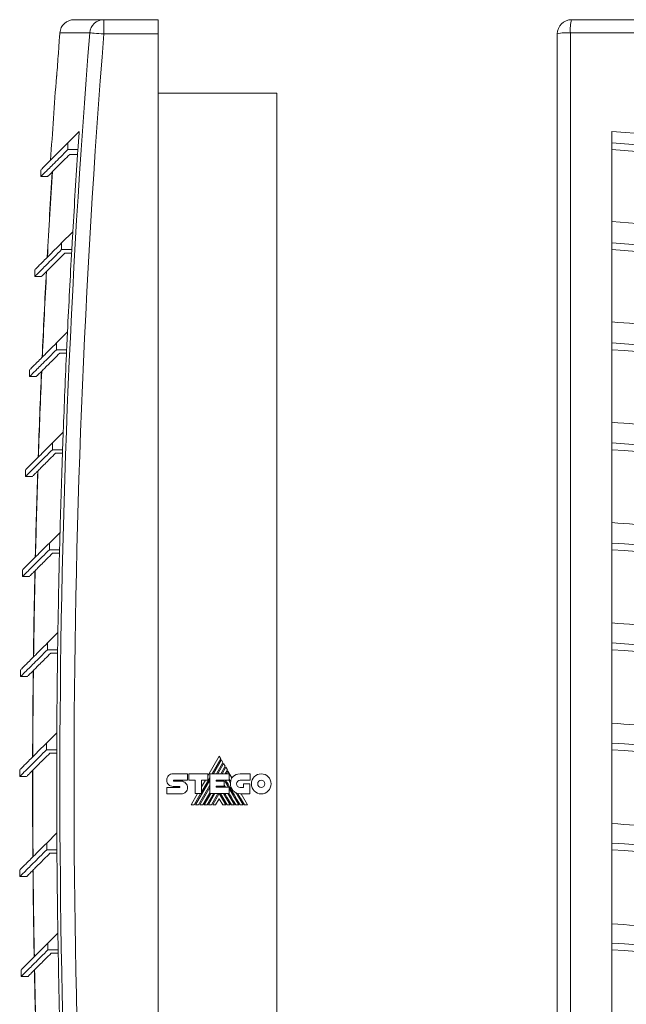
# Model space of a CAD drawing. Header units: millimetres. Extents: x -129 to 475, y -91 to 326.
# Tile 2 of 4: x -55 to 73, y 118 to 326. Entities that reach past the tile are written whole.
import ezdxf

# ---------------------------------------------------------------- set-up
doc = ezdxf.new("R2010")
doc.units = ezdxf.units.MM
doc.linetypes.add('PHANTOM', pattern=[12.7, 6.35, -1.27, 1.27, -1.27, 1.27, -1.27])
doc.layers.add('___VS___', color=7, linetype='Continuous', lineweight=15)

msp = doc.modelspace()

# ---------------------------------------------------------------- linework, layer by layer
at = {"color": 7, "linetype": 'Continuous', "lineweight": 15}
for p, q in [((-43.15, 325.53), (-36.87, 325.53)), ((-36.87, 325.53), (-36.87, 322.53)), ((-36.87, 325.53), (-25.41, 325.53)), ((-25.41, 325.53), (-25.41, 322.53)), ((61.65, 325.53), (377.65, 325.53)), ((-25.41, 322.53), (-36.87, 322.53)), ((-25.41, 6.53), (-25.41, 322.53)), ((58.65, 6.53), (58.65, 322.53)), ((377.88, 322.76), (61.41, 322.76)), ((61.41, 322.76), (61.41, 6.29)), ((-46.82, 313.53), (-46.82, 313.53)), ((-0.41, 310.03), (-25.41, 310.03)), ((-0.41, 310.03), (-0.41, 19.03)), ((-42.07, 301.96), (-44.48, 299.55)), ((70.15, 301.96), (70.15, 299.55)), ((-44.48, 299.55), (-44.48, 298.14)), ((70.15, 299.55), (70.15, 298.14)), ((-44.48, 298.14), (-42.33, 298.14)), ((-44.07, 297.12), (-42.4, 297.12)), ((70.15, 298.14), (70.15, 280.84)), ((-50.14, 293.89), (-50.14, 292.48)), ((-50.14, 292.48), (-48.63, 292.48)), ((-43.42, 280.84), (-45.78, 278.48)), ((70.15, 280.84), (70.15, 278.48)), ((-45.78, 278.48), (-45.78, 277.06)), ((70.15, 278.48), (70.15, 277.06)), ((-45.78, 277.06), (-43.63, 277.06)), ((-45.1, 276.33), (-43.67, 276.33)), ((70.15, 277.06), (70.15, 259.72)), ((-51.44, 272.81), (-51.44, 271.4)), ((-51.44, 271.4), (-50.01, 271.4)), ((-44.54, 259.72), (-46.86, 257.4)), ((70.15, 259.72), (70.15, 257.4)), ((-46.86, 257.4), (-46.86, 255.98)), ((70.15, 257.4), (70.15, 255.98)), ((-46.86, 255.98), (-44.71, 255.98)), ((-46.18, 255.25), (-44.75, 255.25)), ((70.15, 255.98), (70.15, 238.6)), ((-52.52, 251.74), (-52.52, 250.32)), ((-52.52, 250.32), (-51.09, 250.32)), ((-45.43, 238.6), (-47.71, 236.32)), ((70.15, 238.6), (70.15, 236.32)), ((-47.71, 236.32), (-47.71, 234.91)), ((-47.71, 234.91), (-45.57, 234.91)), ((70.15, 236.32), (70.15, 234.91)), ((70.15, 234.91), (70.15, 217.48)), ((-47.03, 234.17), (-45.59, 234.17)), ((-53.37, 230.66), (-53.37, 229.25)), ((-53.37, 229.25), (-51.94, 229.25)), ((-46.11, 217.48), (-48.35, 215.24)), ((70.15, 217.48), (70.15, 215.24)), ((-48.35, 215.24), (-48.35, 213.83)), ((-48.35, 213.83), (-46.2, 213.83)), ((70.15, 215.24), (70.15, 213.83)), ((70.15, 213.83), (70.15, 196.37)), ((-47.66, 213.1), (-46.22, 213.1)), ((-54.01, 209.58), (-54.01, 208.17)), ((-54.01, 208.17), (-52.58, 208.17)), ((-46.56, 196.37), (-48.75, 194.17)), ((70.15, 196.37), (70.15, 194.17)), ((-48.75, 194.17), (-48.75, 192.75)), ((70.15, 194.17), (70.15, 192.75)), ((-48.75, 192.75), (-46.61, 192.75)), ((-48.07, 192.02), (-46.62, 192.02)), ((70.15, 192.75), (70.15, 175.25)), ((-54.42, 188.51), (-54.42, 187.09)), ((-54.42, 187.09), (-52.99, 187.09)), ((-46.78, 175.25), (-48.94, 173.09)), ((70.15, 175.25), (70.15, 173.09)), ((-48.94, 173.09), (-48.94, 171.68)), ((70.15, 173.09), (70.15, 171.68)), ((-48.94, 171.68), (-46.8, 171.68)), ((-48.26, 170.94), (-46.8, 170.94)), ((-12.56, 170.34), (-14.96, 166.18)), ((-12.24, 169.79), (-12.56, 170.34)), ((70.15, 171.68), (70.15, 154.13)), ((-14.08, 166.6), (-12.24, 169.79)), ((-12.09, 169.54), (-13.79, 166.6)), ((-13.17, 166.6), (-11.78, 169)), ((-11.64, 168.76), (-12.89, 166.6)), ((-12.26, 166.6), (-11.32, 168.21)), ((-11.78, 169), (-12.09, 169.54)), ((-11.32, 168.21), (-11.64, 168.76)), ((-54.6, 167.43), (-54.6, 166.02)), ((-54.6, 166.02), (-53.17, 166.02)), ((-22.29, 166.61), (-19.27, 166.61)), ((-19.27, 166.61), (-19.27, 165.26)), ((-18.97, 165.26), (-18.97, 166.61)), ((-18.97, 166.61), (-14.96, 166.61)), ((-14.96, 166.61), (-14.96, 165.28)), ((-14.55, 162.44), (-14.55, 166.6)), ((-14.55, 166.6), (-10.46, 166.6)), ((-11.18, 167.97), (-11.97, 166.6)), ((-11.34, 166.6), (-10.86, 167.41)), ((-10.86, 167.41), (-11.18, 167.97)), ((-10.73, 167.17), (-11.06, 166.6)), ((-9.89, 165.72), (-10.73, 167.17)), ((-10.46, 166.6), (-10.46, 165.25)), ((-8.17, 166.58), (-6.07, 166.58)), ((-6.07, 166.58), (-6.07, 165.24)), ((-20.96, 163.94), (-22.29, 163.94)), ((-22.12, 165.26), (-19.27, 165.26)), ((-22.11, 165.05), (-20.58, 165.05)), ((-17.67, 165.26), (-18.97, 165.26)), ((-17.67, 162.44), (-17.67, 165.26)), ((-17.58, 160.04), (-14.55, 165.28)), ((-16.95, 160.04), (-14.55, 164.2)), ((-16.3, 162.75), (-14.55, 165.77)), ((-14.96, 165.28), (-16.3, 165.28)), ((-16.3, 162.44), (-16.3, 165.28)), ((-15.48, 165.28), (-16.3, 163.86)), ((-13.19, 165.25), (-10.46, 165.25)), ((-13.19, 165.25), (-13.19, 165.03)), ((-13.19, 165.03), (-11.56, 165.03)), ((-13.19, 164.02), (-11.56, 164.02)), ((-13.19, 164.02), (-13.19, 163.81)), ((-12.95, 163.81), (-12.83, 164.02)), ((-12.88, 165.03), (-12.75, 165.25)), ((-12.67, 163.81), (-12.55, 164.02)), ((-12.24, 165.03), (-12.11, 165.25)), ((-11.96, 165.03), (-11.84, 165.25)), ((-11.68, 164.02), (-11.56, 163.81)), ((-11.56, 165.03), (-11.56, 164.02)), ((-11.34, 165.01), (-11.2, 165.25)), ((-11.34, 165.01), (-10.64, 163.81)), ((-10.57, 165.25), (-10.21, 164.64)), ((-6.07, 165.24), (-8.17, 165.24)), ((-7.44, 163.72), (-7.44, 164.52)), ((-7.44, 164.52), (-6.11, 164.52)), ((-6.11, 164.52), (-6.11, 162.38)), ((-23.62, 163.72), (-20.96, 163.72)), ((-20.58, 162.39), (-23.62, 162.39)), ((-17.12, 162.44), (-18.51, 160.04)), ((-17.86, 160.04), (-16.48, 162.44)), ((-17.67, 162.44), (-16.3, 162.44)), ((-16.66, 160.04), (-14.55, 163.7)), ((-16.04, 160.04), (-14.55, 162.62)), ((-15.76, 160.04), (-14.37, 162.44)), ((-15.13, 160.04), (-13.74, 162.44)), ((-14.85, 160.04), (-13.46, 162.44)), ((-14.55, 162.44), (-10.48, 162.44)), ((-14.22, 160.04), (-12.83, 162.44)), ((-13.94, 160.04), (-12.56, 162.42)), ((-13.19, 163.81), (-10.48, 163.81)), ((-11.19, 160.04), (-12.56, 162.42)), ((-10.9, 160.04), (-12.3, 162.44)), ((-11.67, 162.44), (-10.28, 160.04)), ((-10.76, 162.44), (-9.38, 160.04)), ((-10.48, 162.44), (-10.48, 163.81)), ((-10.48, 163.53), (-8.46, 160.04)), ((-9.01, 162.57), (-7.55, 160.04)), ((-8.17, 163.72), (-7.44, 163.72)), ((-6.11, 162.38), (-8.16, 162.38)), ((-6.61, 160.04), (-7.96, 162.38)), ((-12.56, 161.33), (-13.32, 160.04)), ((-12.56, 161.33), (-11.81, 160.04)), ((-46.78, 154.13), (-48.9, 152.01)), ((70.15, 154.13), (70.15, 152.01)), ((-48.9, 152.01), (-48.9, 150.6)), ((70.15, 152.01), (70.15, 150.6)), ((-48.9, 150.6), (-46.76, 150.6)), ((-48.22, 149.87), (-46.76, 149.87)), ((70.15, 150.6), (70.15, 133.02)), ((-54.57, 146.35), (-54.57, 144.94)), ((-54.57, 144.94), (-53.14, 144.94)), ((-46.56, 133.02), (-48.65, 130.94)), ((70.15, 133.02), (70.15, 130.94)), ((-48.65, 130.94), (-48.65, 129.52)), ((70.15, 130.94), (70.15, 129.52)), ((-48.65, 129.52), (-46.5, 129.52)), ((-47.97, 128.79), (-46.49, 128.79)), ((70.15, 129.52), (70.15, 111.91)), ((-54.31, 125.28), (-54.31, 123.86)), ((-54.31, 123.86), (-52.88, 123.86))]:
    msp.add_line(p, q, dxfattribs=at)
at = {"color": 8, "linetype": 'Continuous', "lineweight": 15}
for p, q in [((-39.85, 322.76), (-46.14, 322.76)), ((-46.37, 319.85), (-46.34, 319.85)), ((-46.34, 319.85), (-46.34, 319.83)), ((-46.82, 313.54), (-46.82, 313.51))]:
    msp.add_line(p, q, dxfattribs=at)
at = {"color": 7, "linetype": 'Continuous', "lineweight": 15, "flags": 128}
for points in [[(-36.87, 322.53), (-37.42, 322.57), (-37.96, 322.61), (-38.45, 322.65), (-38.9, 322.69), (-39.27, 322.72), (-39.56, 322.74), (-39.75, 322.75), (-39.85, 322.76)], [(369.15, 301.96), (346.22, 300.25), (323.26, 298.83), (300.27, 297.69), (277.25, 296.84), (254.22, 296.27), (231.17, 295.98), (208.12, 295.98), (185.08, 296.27), (162.04, 296.84), (139.02, 297.69), (116.03, 298.83), (93.07, 300.25), (70.15, 301.96)], [(84.15, 281.91), (82.39, 282.03), (80.64, 282.16), (78.89, 282.29), (77.14, 282.43), (75.39, 282.56), (73.64, 282.7), (71.89, 282.83), (70.15, 282.97)], [(80.15, 261.07), (78.9, 261.16), (77.65, 261.25), (76.39, 261.35), (75.14, 261.44), (73.89, 261.54), (72.65, 261.63), (71.4, 261.73), (70.15, 261.83)], [(80.15, 239.93), (78.9, 240.02), (77.65, 240.11), (76.39, 240.21), (75.14, 240.3), (73.89, 240.4), (72.65, 240.49), (71.4, 240.59), (70.15, 240.69)], [(80.15, 218.8), (78.9, 218.89), (77.65, 218.98), (76.39, 219.07), (75.14, 219.17), (73.89, 219.26), (72.65, 219.35), (71.4, 219.45), (70.15, 219.54)], [(80.15, 197.67), (78.9, 197.76), (77.65, 197.85), (76.39, 197.94), (75.14, 198.03), (73.89, 198.12), (72.65, 198.22), (71.4, 198.31), (70.15, 198.41)], [(80.15, 176.54), (78.9, 176.63), (77.65, 176.72), (76.39, 176.81), (75.14, 176.9), (73.89, 176.99), (72.65, 177.08), (71.4, 177.17), (70.15, 177.27)], [(-7.24, 160.04), (-7.67, 160.77), (-8.06, 161.46), (-8.36, 161.96), (-8.63, 162.43)], [(80.15, 155.41), (78.9, 155.5), (77.65, 155.58), (76.39, 155.67), (75.14, 155.76), (73.89, 155.85), (72.65, 155.95), (71.4, 156.04), (70.15, 156.13)], [(80.15, 134.28), (78.9, 134.37), (77.65, 134.46), (76.39, 134.54), (75.14, 134.63), (73.89, 134.72), (72.65, 134.81), (71.4, 134.9), (70.15, 135)]]:
    msp.add_lwpolyline(points, dxfattribs=at)
at = {"color": 8, "linetype": 'Continuous', "lineweight": 15, "flags": 128}
msp.add_lwpolyline([(-46.82, 313.51), (-46.83, 313.51), (-46.84, 313.51), (-46.85, 313.51), (-46.85, 313.51)], dxfattribs=at)
at = {"color": 7, "linetype": 'Continuous', "lineweight": 15}
for centre, radius, start, end in [((-43.15, 322.53), 3, 90, 175.4621), ((-36.86, 322.53), 2.99, 90.0811, 175.5615), ((61.65, 322.53), 3, 90, 180), ((70.04, 323.41), 8.66, 165.8776, 184.3013), ((1947.59, 164.53), 2000, 175.46209, 175.54583), ((1947.59, 164.53), 1993.73, 175.44779, 184.55221), ((1947.59, 164.53), 1990.74, 175.44779, 184.55221), ((60.76, 314.13), 8.66, 85.6987, 104.1224), ((1947.59, 164.53), 1999.97, 175.56875, 175.70484), ((1947.59, 164.53), 2000, 175.72806, 176.23238), ((-46.55, 313.48), 0.3, 152.4381, 175.7281), ((1947.59, 164.53), 1994.4, 176.04864, 176.15866), ((1947.59, 164.53), 1994.4, 176.15866, 176.65663), ((1947.59, 164.53), 1999.48, 176.30236, 176.81993), ((1947.59, 164.53), 1999.44, 176.30085, 176.81844), ((1947.59, 164.53), 1994.4, 176.65663, 176.76532), ((1947.59, 164.53), 1994.4, 176.76532, 177.26422), ((1947.59, 164.53), 1999.48, 176.90581, 177.42408), ((1947.59, 164.53), 1999.44, 176.90432, 177.42262), ((1947.59, 164.53), 1994.4, 177.26422, 177.37162), ((1947.59, 164.53), 1994.4, 177.37162, 177.87147), ((1947.59, 164.53), 1999.48, 177.50897, 178.02797), ((1947.59, 164.53), 1999.44, 177.50751, 178.02655), ((1947.59, 164.53), 1994.4, 177.87147, 177.97763), ((1947.59, 164.53), 1994.4, 177.97763, 178.47845), ((1947.59, 164.53), 1999.48, 178.1119, 178.63168), ((1947.59, 164.53), 1999.44, 178.11047, 178.63028), ((1947.59, 164.53), 1994.4, 178.47845, 178.58341), ((1947.59, 164.53), 1994.4, 178.58341, 179.08523), ((1947.59, 164.53), 1999.48, 178.71467, 179.23526), ((1947.59, 164.53), 1999.44, 178.71328, 179.23389), ((1947.59, 164.53), 1994.4, 179.08523, 179.18903), ((1947.59, 164.53), 1994.4, 179.18903, 179.69189), ((1947.59, 164.53), 1999.48, 179.31735, 179.83878), ((1947.59, 164.53), 1999.44, 179.31599, 179.83744), ((1947.59, 164.53), 1994.4, 179.69189, 179.79456), ((1947.59, 164.53), 1994.4, 179.79456, 180.29849), ((1947.59, 164.53), 1999.48, 179.92, 180.44231), ((1947.59, 164.53), 1999.44, 179.91866, 180.441), ((-8.16, 164.44), 2.06, 174.6401, 270), ((-7.92, 164.54), 2.29, 149.0381, 166.8386), ((1947.59, 164.53), 1994.4, 180.29849, 180.40006), ((1947.59, 164.53), 1994.4, 180.40006, 180.9051), ((1947.59, 164.53), 1999.48, 180.52269, 181.04592), ((1947.59, 164.53), 1999.44, 180.52138, 181.04463), ((1947.59, 164.53), 1994.4, 180.9051, 181.00562), ((1947.59, 164.53), 1994.4, 181.00562, 181.51179), ((1947.59, 164.53), 1999.48, 181.12547, 181.64966), ((1947.59, 164.53), 1999.44, 181.12419, 181.6484)]:
    msp.add_arc(centre, radius, start, end, dxfattribs=at)
for points, knots in [([(-46.34, 319.81), (-46.34, 319.78), (-46.34, 319.73), (-46.36, 319.56), (-46.37, 319.32), (-46.39, 319.14), (-46.4, 319.05)], [0, 0, 0, 0, 0.2028, 0.468257, 0.734134, 1, 1, 1, 1]), ([(-46.34, 319.83), (-46.34, 319.83), (-46.34, 319.83), (-46.34, 319.81), (-46.34, 319.81)], [0, 0, 0, 0, 0.346803, 1, 1, 1, 1]), ([(-46.76, 314.31), (-46.76, 314.25), (-46.77, 314.1), (-46.79, 313.87), (-46.81, 313.67), (-46.82, 313.55), (-46.82, 313.54), (-46.82, 313.53)], [0, 0, 0, 0, 0.165108, 0.407721, 0.648446, 0.888202, 1, 1, 1, 1]), ([(-44.48, 299.55), (-45.47, 298.56), (-47.45, 296.58), (-49.21, 294.82), (-50.11, 293.92), (-50.04, 293.98), (-50.02, 294.01)], [0, 0, 0, 0, 0.285801, 0.571399, 0.857061, 1, 1, 1, 1]), ([(369.15, 299.55), (354.94, 298.56), (326.55, 296.59), (283.83, 294.79), (241.05, 293.85), (198.24, 293.85), (155.46, 294.79), (112.74, 296.59), (84.35, 298.56), (70.15, 299.55)], [0, 0, 0, 0, 0.1429, 0.285699, 0.428531, 0.57147, 0.714302, 0.857101, 1, 1, 1, 1]), ([(-50.03, 292.59), (-50.05, 292.56), (-50.14, 292.47), (-49.28, 293.33), (-47.52, 295.09), (-45.49, 297.12), (-44.48, 298.14)], [0, 0, 0, 0, 0.120114, 0.41366, 0.707004, 1, 1, 1, 1]), ([(-48.63, 292.57), (-48.65, 292.55), (-48.73, 292.47), (-48.02, 293.18), (-46.57, 294.63), (-44.91, 296.29), (-44.07, 297.12)], [0, 0, 0, 0, 0.120093, 0.413602, 0.706943, 1, 1, 1, 1]), ([(70.15, 298.14), (84.04, 297.17), (111.85, 295.23), (153.72, 293.44), (195.66, 292.47), (238.3, 292.41), (281.58, 293.3), (325.45, 295.1), (354.59, 297.13), (369.15, 298.14)], [0, 0, 0, 0, 0.139835, 0.279831, 0.419926, 0.560057, 0.706831, 0.853502, 1, 1, 1, 1]), ([(-45.78, 278.48), (-46.77, 277.48), (-48.75, 275.5), (-50.51, 273.74), (-51.41, 272.84), (-51.35, 272.91), (-51.32, 272.93)], [0, 0, 0, 0, 0.285801, 0.571399, 0.857061, 1, 1, 1, 1]), ([(369.15, 278.48), (354.94, 277.49), (326.55, 275.51), (283.83, 273.71), (241.05, 272.77), (198.24, 272.77), (155.46, 273.71), (112.74, 275.51), (84.35, 277.49), (70.15, 278.48)], [0, 0, 0, 0, 0.1429, 0.285699, 0.428531, 0.57147, 0.714302, 0.857101, 1, 1, 1, 1]), ([(-51.33, 271.51), (-51.36, 271.48), (-51.44, 271.4), (-50.58, 272.25), (-48.82, 274.02), (-46.79, 276.05), (-45.78, 277.06)], [0, 0, 0, 0, 0.120114, 0.41366, 0.707004, 1, 1, 1, 1]), ([(-50.01, 271.42), (-50.01, 271.42), (-50, 271.42), (-49.8, 271.62), (-49.44, 271.99), (-48.91, 272.52), (-48.22, 273.21), (-47.35, 274.07), (-46.33, 275.09), (-45.51, 275.92), (-45.1, 276.33)], [0, 0, 0, 0, 0.094984, 0.223805, 0.352627, 0.481449, 0.610271, 0.739092, 0.869535, 1, 1, 1, 1]), ([(70.15, 277.06), (84.04, 276.09), (111.85, 274.15), (153.72, 272.36), (195.66, 271.4), (238.3, 271.33), (281.58, 272.22), (325.45, 274.03), (354.59, 276.05), (369.15, 277.06)], [0, 0, 0, 0, 0.139835, 0.279831, 0.419926, 0.560057, 0.706831, 0.853502, 1, 1, 1, 1]), ([(-46.86, 257.4), (-47.85, 256.41), (-49.83, 254.42), (-51.59, 252.66), (-52.49, 251.76), (-52.43, 251.83), (-52.4, 251.85)], [0, 0, 0, 0, 0.285801, 0.571399, 0.857061, 1, 1, 1, 1]), ([(369.15, 257.4), (354.94, 256.41), (326.55, 254.43), (283.83, 252.63), (241.05, 251.7), (198.24, 251.7), (155.46, 252.63), (112.74, 254.43), (84.35, 256.41), (70.15, 257.4)], [0, 0, 0, 0, 0.1429, 0.285699, 0.428531, 0.57147, 0.714302, 0.857101, 1, 1, 1, 1]), ([(-52.41, 250.43), (-52.43, 250.41), (-52.52, 250.32), (-51.66, 251.18), (-49.9, 252.94), (-47.87, 254.97), (-46.86, 255.98)], [0, 0, 0, 0, 0.120114, 0.41366, 0.707004, 1, 1, 1, 1]), ([(-51.09, 250.34), (-51.09, 250.34), (-51.08, 250.35), (-50.88, 250.55), (-50.52, 250.91), (-49.99, 251.44), (-49.3, 252.13), (-48.43, 252.99), (-47.41, 254.01), (-46.59, 254.84), (-46.18, 255.25)], [0, 0, 0, 0, 0.094984, 0.223805, 0.352627, 0.481449, 0.610271, 0.739092, 0.869535, 1, 1, 1, 1]), ([(70.15, 255.98), (84.04, 255.01), (111.85, 253.07), (153.72, 251.29), (195.66, 250.32), (238.3, 250.25), (281.58, 251.14), (325.45, 252.95), (354.59, 254.97), (369.15, 255.98)], [0, 0, 0, 0, 0.139835, 0.279831, 0.419926, 0.560057, 0.706831, 0.853502, 1, 1, 1, 1]), ([(-53.26, 229.36), (-53.29, 229.33), (-53.38, 229.24), (-52.52, 230.1), (-50.76, 231.86), (-48.73, 233.89), (-47.71, 234.91)], [0, 0, 0, 0, 0.120114, 0.41366, 0.707004, 1, 1, 1, 1]), ([(-47.71, 236.32), (-48.7, 235.33), (-50.69, 233.35), (-52.45, 231.59), (-53.35, 230.69), (-53.28, 230.75), (-53.26, 230.78)], [0, 0, 0, 0, 0.2858008, 0.5713988, 0.8570612, 1, 1, 1, 1]), ([(369.15, 236.32), (354.94, 235.33), (326.55, 233.35), (283.83, 231.56), (241.05, 230.62), (198.24, 230.62), (155.46, 231.56), (112.74, 233.35), (84.35, 235.33), (70.15, 236.32)], [0, 0, 0, 0, 0.1429, 0.285699, 0.428531, 0.57147, 0.714302, 0.857101, 1, 1, 1, 1]), ([(70.15, 234.91), (84.04, 233.94), (111.85, 232), (153.72, 230.21), (195.66, 229.24), (238.3, 229.18), (281.58, 230.07), (325.45, 231.87), (354.59, 233.9), (369.15, 234.91)], [0, 0, 0, 0, 0.139835, 0.279831, 0.419926, 0.560057, 0.706831, 0.853502, 1, 1, 1, 1]), ([(-51.94, 229.26), (-51.94, 229.26), (-51.94, 229.27), (-51.74, 229.47), (-51.37, 229.83), (-50.84, 230.36), (-50.15, 231.06), (-49.29, 231.92), (-48.27, 232.94), (-47.44, 233.76), (-47.03, 234.17)], [0, 0, 0, 0, 0.0949835, 0.2238053, 0.352627, 0.4814488, 0.6102706, 0.7390923, 0.8695352, 1, 1, 1, 1]), ([(-53.9, 208.28), (-53.92, 208.25), (-54.01, 208.16), (-53.15, 209.02), (-51.39, 210.79), (-49.36, 212.82), (-48.35, 213.83)], [0, 0, 0, 0, 0.120114, 0.41366, 0.707004, 1, 1, 1, 1]), ([(-48.35, 215.24), (-49.34, 214.25), (-51.32, 212.27), (-53.08, 210.51), (-53.98, 209.61), (-53.91, 209.68), (-53.89, 209.7)], [0, 0, 0, 0, 0.285801, 0.571399, 0.857061, 1, 1, 1, 1]), ([(369.15, 215.24), (354.94, 214.26), (326.55, 212.28), (283.83, 210.48), (241.05, 209.54), (198.24, 209.54), (155.46, 210.48), (112.74, 212.28), (84.35, 214.26), (70.15, 215.24)], [0, 0, 0, 0, 0.1429, 0.285699, 0.428531, 0.57147, 0.714302, 0.857101, 1, 1, 1, 1]), ([(70.15, 213.83), (84.04, 212.86), (111.85, 210.92), (153.72, 209.13), (195.66, 208.16), (238.3, 208.1), (281.58, 208.99), (325.45, 210.8), (354.59, 212.82), (369.15, 213.83)], [0, 0, 0, 0, 0.139835, 0.279831, 0.419926, 0.560057, 0.706831, 0.853502, 1, 1, 1, 1]), ([(-52.58, 208.19), (-52.57, 208.19), (-52.57, 208.19), (-52.37, 208.39), (-52.01, 208.76), (-51.47, 209.29), (-50.78, 209.98), (-49.92, 210.84), (-48.9, 211.86), (-48.08, 212.68), (-47.66, 213.1)], [0, 0, 0, 0, 0.094984, 0.223805, 0.352627, 0.481449, 0.610271, 0.739092, 0.869535, 1, 1, 1, 1]), ([(-48.75, 194.17), (-49.75, 193.18), (-51.73, 191.19), (-53.49, 189.43), (-54.39, 188.53), (-54.32, 188.6), (-54.3, 188.62)], [0, 0, 0, 0, 0.285801, 0.571399, 0.857061, 1, 1, 1, 1]), ([(369.15, 194.17), (354.94, 193.18), (326.55, 191.2), (283.83, 189.4), (241.05, 188.47), (198.24, 188.47), (155.46, 189.4), (112.74, 191.2), (84.35, 193.18), (70.15, 194.17)], [0, 0, 0, 0, 0.1429004, 0.2856994, 0.4285306, 0.57147, 0.7143018, 0.8571006, 1, 1, 1, 1]), ([(-54.31, 187.2), (-54.33, 187.18), (-54.42, 187.09), (-53.56, 187.95), (-51.8, 189.71), (-49.77, 191.74), (-48.75, 192.75)], [0, 0, 0, 0, 0.120114, 0.41366, 0.707004, 1, 1, 1, 1]), ([(-52.99, 187.11), (-52.98, 187.11), (-52.98, 187.12), (-52.78, 187.32), (-52.42, 187.68), (-51.88, 188.21), (-51.19, 188.9), (-50.33, 189.76), (-49.31, 190.78), (-48.49, 191.61), (-48.07, 192.02)], [0, 0, 0, 0, 0.094984, 0.223805, 0.352627, 0.481449, 0.610271, 0.739092, 0.869535, 1, 1, 1, 1]), ([(70.15, 192.75), (84.04, 191.78), (111.85, 189.84), (153.72, 188.05), (195.66, 187.09), (238.3, 187.02), (281.58, 187.91), (325.45, 189.72), (354.59, 191.74), (369.15, 192.75)], [0, 0, 0, 0, 0.139835, 0.279831, 0.419926, 0.560057, 0.706831, 0.853502, 1, 1, 1, 1]), ([(-48.94, 173.09), (-49.93, 172.1), (-51.92, 170.12), (-53.68, 168.36), (-54.58, 167.46), (-54.51, 167.52), (-54.49, 167.55)], [0, 0, 0, 0, 0.285801, 0.571399, 0.857061, 1, 1, 1, 1]), ([(369.15, 173.09), (354.94, 172.1), (326.55, 170.12), (283.83, 168.33), (241.05, 167.39), (198.24, 167.39), (155.46, 168.33), (112.74, 170.12), (84.35, 172.1), (70.15, 173.09)], [0, 0, 0, 0, 0.1429, 0.285699, 0.428531, 0.57147, 0.714302, 0.857101, 1, 1, 1, 1]), ([(-54.49, 166.12), (-54.52, 166.1), (-54.61, 166.01), (-53.75, 166.87), (-51.98, 168.63), (-49.96, 170.66), (-48.94, 171.68)], [0, 0, 0, 0, 0.120114, 0.41366, 0.707004, 1, 1, 1, 1]), ([(-53.17, 166.03), (-53.17, 166.03), (-53.16, 166.04), (-52.96, 166.24), (-52.6, 166.6), (-52.07, 167.13), (-51.38, 167.82), (-50.52, 168.69), (-49.5, 169.71), (-48.67, 170.53), (-48.26, 170.94)], [0, 0, 0, 0, 0.094984, 0.223805, 0.352627, 0.481449, 0.610271, 0.739092, 0.869535, 1, 1, 1, 1]), ([(70.15, 171.68), (84.04, 170.71), (111.85, 168.77), (153.72, 166.98), (195.66, 166.01), (238.3, 165.95), (281.58, 166.84), (325.45, 168.64), (354.59, 170.66), (369.15, 171.68)], [0, 0, 0, 0, 0.139835, 0.279831, 0.419926, 0.560057, 0.706831, 0.853502, 1, 1, 1, 1]), ([(-48.9, 152.01), (-49.9, 151.02), (-51.88, 149.04), (-53.64, 147.28), (-54.54, 146.38), (-54.47, 146.45), (-54.45, 146.47)], [0, 0, 0, 0, 0.285801, 0.571399, 0.857061, 1, 1, 1, 1]), ([(369.15, 152.01), (354.94, 151.02), (326.55, 149.05), (283.83, 147.25), (241.05, 146.31), (198.24, 146.31), (155.46, 147.25), (112.74, 149.05), (84.35, 151.02), (70.15, 152.01)], [0, 0, 0, 0, 0.1429, 0.285699, 0.428531, 0.57147, 0.714302, 0.857101, 1, 1, 1, 1]), ([(-54.46, 145.05), (-54.48, 145.02), (-54.57, 144.93), (-53.71, 145.79), (-51.95, 147.56), (-49.92, 149.59), (-48.9, 150.6)], [0, 0, 0, 0, 0.120114, 0.41366, 0.707004, 1, 1, 1, 1]), ([(-53.14, 144.95), (-53.13, 144.96), (-53.13, 144.96), (-52.93, 145.16), (-52.57, 145.52), (-52.03, 146.06), (-51.34, 146.75), (-50.48, 147.61), (-49.46, 148.63), (-48.64, 149.45), (-48.22, 149.87)], [0, 0, 0, 0, 0.094984, 0.223805, 0.352627, 0.481449, 0.610271, 0.739092, 0.869535, 1, 1, 1, 1]), ([(70.15, 150.6), (84.04, 149.63), (111.85, 147.69), (153.72, 145.9), (195.66, 144.93), (238.3, 144.87), (281.58, 145.76), (325.45, 147.56), (354.59, 149.59), (369.15, 150.6)], [0, 0, 0, 0, 0.139835, 0.279831, 0.419926, 0.560057, 0.706831, 0.853502, 1, 1, 1, 1]), ([(-48.65, 130.94), (-49.64, 129.94), (-51.62, 127.96), (-53.38, 126.2), (-54.28, 125.3), (-54.21, 125.37), (-54.19, 125.39)], [0, 0, 0, 0, 0.285801, 0.571399, 0.857061, 1, 1, 1, 1]), ([(369.15, 130.94), (354.94, 129.95), (326.55, 127.97), (283.83, 126.17), (241.05, 125.24), (198.24, 125.24), (155.46, 126.17), (112.74, 127.97), (84.35, 129.95), (70.15, 130.94)], [0, 0, 0, 0, 0.1429004, 0.2856994, 0.4285306, 0.57147, 0.7143018, 0.8571006, 1, 1, 1, 1]), ([(-54.2, 123.97), (-54.22, 123.95), (-54.31, 123.86), (-53.45, 124.72), (-51.69, 126.48), (-49.66, 128.51), (-48.65, 129.52)], [0, 0, 0, 0, 0.120114, 0.41366, 0.707004, 1, 1, 1, 1]), ([(-52.88, 123.88), (-52.87, 123.88), (-52.87, 123.89), (-52.67, 124.09), (-52.31, 124.45), (-51.78, 124.98), (-51.08, 125.67), (-50.22, 126.53), (-49.2, 127.55), (-48.38, 128.38), (-47.97, 128.79)], [0, 0, 0, 0, 0.094984, 0.223805, 0.352627, 0.481449, 0.610271, 0.739092, 0.869535, 1, 1, 1, 1]), ([(70.15, 129.52), (84.04, 128.55), (111.85, 126.61), (153.72, 124.82), (195.66, 123.86), (238.3, 123.79), (281.58, 124.68), (325.45, 126.49), (354.59, 128.51), (369.15, 129.52)], [0, 0, 0, 0, 0.139835, 0.279831, 0.419926, 0.560057, 0.706831, 0.853502, 1, 1, 1, 1])]:
    msp.add_open_spline(points, degree=3, knots=knots, dxfattribs=at)
at = {"color": 8, "linetype": 'Continuous', "lineweight": 15}
msp.add_open_spline([(-46.34, 319.85), (-46.34, 319.85), (-46.34, 319.85), (-46.34, 319.81), (-46.34, 319.81)], degree=3, knots=[0, 0, 0, 0, 0.735444, 1, 1, 1, 1], dxfattribs=at)
at = {"color": 7, "linetype": 'Continuous', "lineweight": 15}
for points in [[(-23.62, 165.26), (-23.62, 165.63), (-23.47, 165.97), (-23.23, 166.21)], [(-23.23, 166.21), (-22.99, 166.46), (-22.66, 166.61), (-22.29, 166.61)], [(-9.89, 165.72), (-9.82, 165.82), (-9.74, 165.92), (-9.65, 166.02)], [(-9.65, 166.02), (-9.31, 166.37), (-8.81, 166.58), (-8.17, 166.58)], [(-5.18, 165.98), (-4.8, 166.36), (-4.29, 166.6), (-3.72, 166.6)], [(-3.72, 166.6), (-3.15, 166.6), (-2.64, 166.36), (-2.26, 165.98)], [(-23.27, 164.32), (-23.49, 164.54), (-23.62, 164.85), (-23.62, 165.26)], [(-22.29, 163.94), (-22.67, 163.95), (-23.02, 164.08), (-23.27, 164.32)], [(-22.17, 165.23), (-22.19, 165.21), (-22.2, 165.18), (-22.2, 165.15)], [(-22.2, 165.15), (-22.2, 165.12), (-22.19, 165.1), (-22.17, 165.08)], [(-22.12, 165.26), (-22.14, 165.26), (-22.16, 165.25), (-22.17, 165.23)], [(-22.17, 165.08), (-22.16, 165.07), (-22.14, 165.05), (-22.11, 165.05)], [(-20.9, 163.91), (-20.92, 163.93), (-20.94, 163.94), (-20.96, 163.94)], [(-20.58, 165.05), (-20.21, 165.05), (-19.88, 164.9), (-19.64, 164.65)], [(-19.64, 164.65), (-19.4, 164.39), (-19.25, 164.05), (-19.25, 163.67)], [(-11.27, 163.81), (-11.4, 164.04), (-11.49, 164.21), (-11.56, 164.33)], [(-8.17, 160.04), (-10.1, 163.36), (-11.1, 165.09), (-11.19, 165.25)], [(-10.15, 165.06), (-10.27, 165.27), (-10.37, 165.44), (-10.46, 165.59)], [(-10.21, 164.64), (-10.2, 164.78), (-10.18, 164.92), (-10.15, 165.06)], [(-8.68, 165.02), (-8.82, 164.88), (-8.9, 164.69), (-8.9, 164.48)], [(-8.9, 164.48), (-8.9, 164.27), (-8.82, 164.08), (-8.69, 163.94)], [(-8.69, 163.94), (-8.55, 163.81), (-8.37, 163.72), (-8.17, 163.72)], [(-8.17, 165.24), (-8.37, 165.24), (-8.55, 165.15), (-8.68, 165.02)], [(-5.78, 164.48), (-5.78, 165.07), (-5.55, 165.6), (-5.18, 165.98)], [(-5.18, 162.99), (-5.55, 163.37), (-5.78, 163.9), (-5.78, 164.48)], [(-4.25, 165.03), (-4.39, 164.89), (-4.47, 164.7), (-4.47, 164.48)], [(-4.47, 164.48), (-4.47, 164.27), (-4.39, 164.07), (-4.25, 163.93)], [(-3.72, 165.26), (-3.93, 165.26), (-4.11, 165.17), (-4.25, 165.03)], [(-4.25, 163.93), (-4.11, 163.79), (-3.93, 163.71), (-3.72, 163.71)], [(-3.19, 165.03), (-3.33, 165.17), (-3.51, 165.26), (-3.72, 165.26)], [(-3.72, 163.71), (-3.51, 163.71), (-3.33, 163.79), (-3.19, 163.93)], [(-2.97, 164.48), (-2.97, 164.7), (-3.05, 164.89), (-3.19, 165.03)], [(-3.19, 163.93), (-3.05, 164.07), (-2.97, 164.27), (-2.97, 164.48)], [(-2.26, 165.98), (-1.89, 165.6), (-1.66, 165.07), (-1.66, 164.48)], [(-1.66, 164.48), (-1.66, 163.9), (-1.89, 163.37), (-2.26, 162.99)], [(-20.96, 163.72), (-20.94, 163.72), (-20.91, 163.73), (-20.9, 163.75)], [(-20.87, 163.82), (-20.87, 163.85), (-20.88, 163.89), (-20.9, 163.91)], [(-20.9, 163.75), (-20.88, 163.77), (-20.87, 163.79), (-20.87, 163.82)], [(-19.64, 162.76), (-19.88, 162.52), (-20.21, 162.39), (-20.58, 162.39)], [(-19.25, 163.67), (-19.25, 163.3), (-19.4, 162.98), (-19.64, 162.76)], [(-10, 160.04), (-10.58, 161.05), (-11.04, 161.85), (-11.39, 162.44)], [(-9.09, 160.04), (-9.64, 161), (-10.1, 161.8), (-10.48, 162.45)], [(-3.72, 162.37), (-4.29, 162.37), (-4.8, 162.61), (-5.18, 162.99)], [(-2.26, 162.99), (-2.64, 162.61), (-3.15, 162.37), (-3.72, 162.37)]]:
    msp.add_open_spline(points, degree=3, dxfattribs=at)
at = {"layer": '___VS___', "linetype": 'PHANTOM'}
for p, q in [((-23.62, 163.72), (-23.62, 162.39)), ((-18.51, 160.04), (-17.86, 160.04)), ((-17.58, 160.04), (-16.95, 160.04)), ((-16.66, 160.04), (-16.04, 160.04)), ((-15.76, 160.04), (-15.13, 160.04)), ((-14.85, 160.04), (-14.22, 160.04)), ((-13.94, 160.04), (-13.32, 160.04)), ((-11.81, 160.04), (-11.19, 160.04)), ((-10.9, 160.04), (-10.28, 160.04)), ((-10, 160.04), (-9.38, 160.04)), ((-9.09, 160.04), (-8.46, 160.04)), ((-8.17, 160.04), (-7.55, 160.04)), ((-7.24, 160.04), (-6.61, 160.04))]:
    msp.add_line(p, q, dxfattribs=at)

doc.saveas('drawing.dxf')
